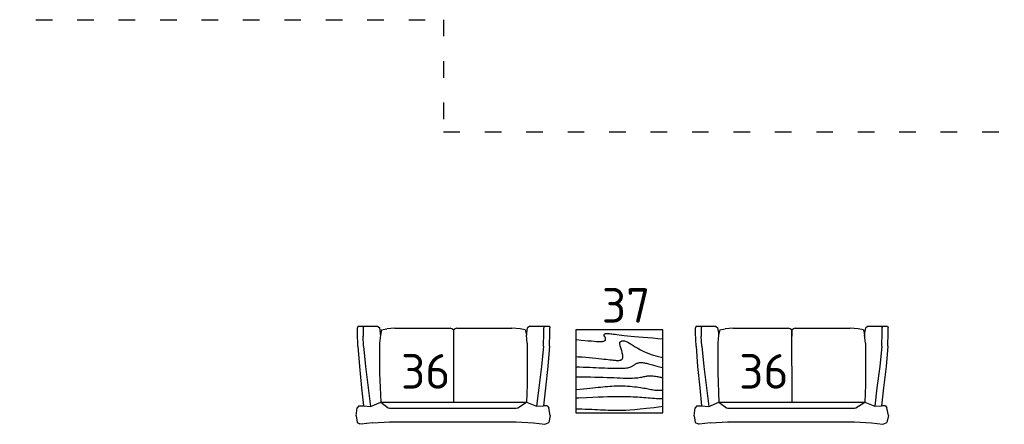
# Model space of a CAD drawing. Header units: millimetres. Extents: x 151654 to 877351, y 70322 to 154322.
# Tile 149 of 173: x 378650 to 385779, y 116482 to 119409. Entities that reach past the tile are written whole.
import ezdxf

# ---------------------------------------------------------------- set-up
doc = ezdxf.new("R2010")
doc.units = ezdxf.units.MM
doc.linetypes.add('ACAD_ISO03W100', pattern=[30, 12, -18])
doc.layers.add('Текст', color=132, linetype='Continuous', lineweight=25)
doc.layers.add('технологич.о', color=152, linetype='Continuous', lineweight=30)
doc.styles.add('GOST', font='isocpeur.ttf')

# ---------------------------------------------------------------- blocks, each defined once
blk = doc.blocks.new('s-style4-2')
at = {"layer": 'технологич.о', "linetype": 'Continuous'}
for p, q in [((-706, 649.4), (-701, 681.4)), ((-706, 649.4), (-698, 590.4)), ((-701, 681.4), (-698, 696.5)), ((-698, 696.5), (-677.8, 707.5)), ((-669.7, 710.5), (-677.8, 707.5)), ((-587, 700.5), (-669.7, 710.5)), ((-587, 700.5), (-462, 693.5)), ((-465.3, 693.6), (-455.9, 694.5)), ((-462, 693.5), (453.9, 693.5)), ((453.9, 693.5), (577.9, 700.5)), ((577.9, 700.5), (660.7, 710.5)), ((660.7, 710.5), (667.7, 707.5)), ((667.7, 707.5), (688.9, 696.5)), ((700, 647.4), (688.9, 696.5)), ((700, 647.4), (688.9, 590.4)), ((-686.9, 577.4), (-698, 590.4)), ((-686.9, 577.4), (-652.9, 576.8)), ((-665.7, 446.3), (-652.9, 576.8)), ((-652.9, 576.8), (-600.5, 581.3)), ((-617.3, 446.3), (-600.5, 581.3)), ((-600.5, 581.3), (-527.5, 550.4)), ((-527.5, 550.4), (-472.6, 592.3)), ((-472.6, 592.3), (-462, 593.4)), ((-462, 593.4), (453.9, 593.4)), ((453.9, 593.4), (464.4, 592.3)), ((464.4, 592.3), (528.5, 550.4)), ((528.5, 550.4), (600.6, 580.1)), ((617.3, 446.3), (600.6, 580.1)), ((600.6, 580.1), (651, 576.9)), ((677.8, 577.4), (650.6, 576.9)), ((664.7, 446.3), (651, 576.9)), ((677.8, 577.4), (688.9, 590.4)), ((-535.6, 338.6), (-527.5, 550.4)), ((-527.5, 550.4), (528.5, 550.4)), ((-1, 28), (0.5, 550.4)), ((533.6, 424.7), (528.5, 550.5)), ((-681.8, 291.2), (-665.7, 446.3)), ((-637.5, 291.2), (-617.3, 446.3)), ((637.5, 291.2), (617.3, 446.3)), ((682.8, 291.2), (664.7, 446.3)), ((533.6, 123.1), (533.6, 424.7)), ((-692.9, 146.1), (-681.8, 291.2)), ((-651.6, 146.1), (-637.5, 291.2)), ((-535.6, 123.1), (-535.6, 338.6)), ((651.6, 146.1), (637.5, 291.2)), ((694.9, 146.1), (682.8, 291.2)), ((-692.9, 146.1), (-696, 49)), ((-651.6, 146.1), (-654.6, 73)), ((651.6, 146.1), (654.6, 49)), ((694.9, 146.1), (698, 49)), ((-654.6, 12), (-654.6, 73)), ((-529.5, 65), (-535.6, 123.1)), ((0, 28), (-1, 123.1)), ((533.6, 123.1), (527.5, 65)), ((528.9, 78.5), (529.5, 49)), ((-696, 49), (-696, 12)), ((-692.9, 0), (-696, 12)), ((-692.9, 0), (-650.6, 0)), ((-655.6, 0), (-651.6, 3.2)), ((-650.6, 0), (-654.6, 12)), ((-650.6, 0), (-551.7, 0)), ((-551.7, 0), (-534.6, 12)), ((-528.5, 49), (-534.6, 12)), ((-520.5, 28), (-529.5, 65)), ((-528.3, 60), (-528.5, 49)), ((-520.5, 28), (-482.1, 19)), ((-424.6, 14), (-482.1, 19)), ((-424.6, 14), (-25.2, 14)), ((-12.1, 19), (-25.2, 14)), ((-1, 28), (-12.1, 19)), ((0, 28), (10.1, 19)), ((24.2, 14), (10.1, 19)), ((24.2, 14), (422.6, 14)), ((481.1, 19), (422.6, 14)), ((518.4, 28), (481.1, 19)), ((518.4, 28), (527.5, 65)), ((529.5, 49), (535.6, 12)), ((552.7, 0), (535.6, 12)), ((650.6, 0), (654.6, 12)), ((653.6, 0), (651.2, 1.8)), ((654.6, 49), (654.6, 12)), ((693.9, 0), (698, 12)), ((698, 49), (698, 12)), ((552.7, 0), (650.6, 0)), ((650.6, 0), (693.9, 0))]:
    blk.add_line(p, q, dxfattribs=at)
blk = doc.blocks.new('столик журнальный 630х600')
at = {"layer": 'технологич.о', "linetype": 'Continuous'}
for p, q in [((2440298.8, 550476.5), (2440298.8, 549876.5)), ((2440928.8, 550476.5), (2440298.8, 550476.5)), ((2440928.8, 549876.5), (2440928.8, 550476.5)), ((2440298.8, 549876.5), (2440928.8, 549876.5))]:
    blk.add_line(p, q, dxfattribs=at)
for points in [[(2440298.8, 550407.1), (2440305.1, 550406.6), (2440335.6, 550403.8), (2440363.3, 550401.2), (2440388.3, 550398.8), (2440410.5, 550396.8), (2440429.9, 550395.1), (2440446.8, 550393.8), (2440461, 550393.1), (2440472.8, 550392.8), (2440482.6, 550392.9), (2440490.4, 550393.5), (2440496.7, 550394.4), (2440501.5, 550395.7), (2440505.2, 550397.3), (2440508.1, 550399.2), (2440510.3, 550401.3), (2440511.9, 550403.6), (2440513, 550406.1), (2440513.6, 550408.7), (2440513.8, 550411.3), (2440513.5, 550414), (2440513, 550416.6), (2440512.1, 550419.2), (2440511, 550421.6), (2440509.7, 550423.9), (2440508.3, 550426.2), (2440506.9, 550428.3), (2440505.6, 550430.4), (2440504.4, 550432.5), (2440503.4, 550434.5), (2440502.8, 550436.5), (2440502.4, 550438.5), (2440502.5, 550440.5), (2440502.9, 550442.4), (2440503.8, 550444.2), (2440504.9, 550445.8), (2440506.5, 550447.4), (2440508.4, 550448.7), (2440510.8, 550449.8), (2440513.5, 550450.7), (2440516.6, 550451.3), (2440520.4, 550451.7), (2440524.8, 550451.8), (2440529.9, 550451.7), (2440535.9, 550451.3), (2440542.8, 550450.7), (2440550.8, 550449.8), (2440559.8, 550448.7), (2440570.3, 550447.4), (2440582.2, 550445.8), (2440595.8, 550444), (2440611.4, 550442), (2440629, 550439.9), (2440649, 550437.6), (2440671.4, 550435.2), (2440696.5, 550432.6), (2440724, 550429.9), (2440753.8, 550427.2), (2440785.6, 550424.3), (2440819.2, 550421.4), (2440854.4, 550418.5), (2440891, 550415.5), (2440928.8, 550412.5)], [(2440298.8, 550284.8), (2440315.2, 550283.4), (2440343.2, 550281.1), (2440369.8, 550278.8), (2440395.2, 550276.7), (2440419.2, 550274.6), (2440441.8, 550272.5), (2440463, 550270.5), (2440482.8, 550268.5), (2440501, 550266.5), (2440517.8, 550264.6), (2440533.2, 550262.7), (2440547.3, 550261), (2440560, 550259.5), (2440571.4, 550258.2), (2440581.7, 550257.2), (2440590.8, 550256.5), (2440598.7, 550256.2), (2440605.6, 550256.2), (2440611.6, 550256.6), (2440616.8, 550257.3), (2440621.1, 550258.4), (2440624.9, 550259.7), (2440628.1, 550261.3), (2440630.8, 550263.2), (2440633.1, 550265.3), (2440635, 550267.8), (2440636.5, 550270.6), (2440637.6, 550274), (2440638.2, 550277.9), (2440638.4, 550282.5), (2440638.2, 550287.8), (2440637.4, 550293.8), (2440636.2, 550300.7), (2440634.5, 550308.3), (2440632.6, 550316.3), (2440630.4, 550324.5), (2440628.1, 550332.7), (2440625.8, 550340.7), (2440623.5, 550348.3), (2440621.4, 550355.2), (2440619.6, 550361.2), (2440618, 550366.5), (2440616.8, 550371.2), (2440615.9, 550375.2), (2440615.5, 550378.7), (2440615.6, 550381.8), (2440616.2, 550384.6), (2440617.4, 550387.2), (2440619.2, 550389.6), (2440621.6, 550391.8), (2440624.5, 550393.8), (2440627.9, 550395.5), (2440631.8, 550396.8), (2440636, 550397.7), (2440640.6, 550398), (2440645.4, 550397.8), (2440650.6, 550397), (2440656.2, 550395.4), (2440662.6, 550393), (2440669.8, 550389.7), (2440678.3, 550385.2), (2440688.1, 550379.6), (2440699.5, 550372.8), (2440712.8, 550364.5), (2440728.1, 550354.8), (2440745.9, 550344), (2440766.7, 550332.4), (2440790.8, 550320.5), (2440818.6, 550308.6), (2440850.6, 550297), (2440887.2, 550286.2), (2440928.8, 550276.5)], [(2440298.8, 550209.9), (2440325.3, 550209.2), (2440350.9, 550208.3), (2440375.1, 550207.4), (2440398.3, 550206.5), (2440420.7, 550205.5), (2440442.8, 550204.5), (2440464.7, 550203.5), (2440486.5, 550202.5), (2440507.9, 550201.6), (2440528.8, 550200.8), (2440548.8, 550200.2), (2440568, 550199.6), (2440586, 550199.3), (2440602.8, 550199.2), (2440618, 550199.3), (2440631.9, 550199.7), (2440644.4, 550200.3), (2440655.6, 550201.2), (2440665.6, 550202.3), (2440674.6, 550203.7), (2440682.5, 550205.3), (2440689.4, 550207.2), (2440695.5, 550209.3), (2440700.8, 550211.6), (2440705.5, 550214.1), (2440709.8, 550216.7), (2440713.6, 550219.3), (2440717.2, 550222), (2440720.6, 550224.6), (2440724.1, 550227.2), (2440727.7, 550229.6), (2440731.4, 550231.9), (2440735.4, 550234), (2440739.6, 550235.8), (2440744.1, 550237.5), (2440749, 550238.8), (2440754.3, 550239.8), (2440760.1, 550240.5), (2440766.3, 550240.8), (2440773, 550240.8), (2440780, 550240.4), (2440787.3, 550239.7), (2440794.8, 550238.6), (2440802.3, 550237.3), (2440810, 550235.7), (2440817.6, 550233.8), (2440825.2, 550231.7), (2440833.3, 550229.3), (2440842.6, 550226.4), (2440853.7, 550223.2), (2440867.3, 550219.4), (2440883.8, 550215.1), (2440904.1, 550210.1), (2440928.8, 550204.5)], [(2440298.8, 550137.2), (2440328.6, 550137.3), (2440367.4, 550137.1), (2440403.3, 550136.7), (2440436.6, 550136.1), (2440467.6, 550135.3), (2440496.6, 550134.4), (2440523.8, 550133.5), (2440549.4, 550132.5), (2440573.8, 550131.5), (2440596.9, 550130.6), (2440618.7, 550129.7), (2440639.3, 550129), (2440658.5, 550128.5), (2440676.4, 550128.2), (2440692.9, 550128.2), (2440708.1, 550128.5), (2440721.9, 550129.2), (2440734.5, 550130.2), (2440745.9, 550131.4), (2440756.4, 550132.8), (2440765.9, 550134.4), (2440774.7, 550136), (2440782.8, 550137.6), (2440790.4, 550139.2), (2440797.6, 550140.6), (2440804.5, 550141.9), (2440811.3, 550143), (2440818.1, 550143.8), (2440825, 550144.5), (2440832.1, 550144.8), (2440839.7, 550144.8), (2440847.8, 550144.5), (2440856.4, 550143.8), (2440865.4, 550142.9), (2440874.6, 550141.7), (2440883.5, 550140.3), (2440892.1, 550138.9), (2440899.8, 550137.6), (2440906.6, 550136.3), (2440912.1, 550135.2), (2440916.1, 550134.3), (2440918.9, 550133.6), (2440920.8, 550133.2), (2440922.2, 550132.8), (2440923.3, 550132.6), (2440924.6, 550132.5), (2440926.3, 550132.5), (2440928.8, 550132.5)], [(2440298.8, 550046.3), (2440326.4, 550048.6), (2440352.8, 550051.2), (2440376.7, 550053.6), (2440399.1, 550055.9), (2440420.1, 550058.1), (2440440, 550060.2), (2440458.8, 550062.1), (2440476.8, 550063.9), (2440494, 550065.6), (2440510.8, 550067.2), (2440527.1, 550068.6), (2440543.1, 550069.9), (2440559, 550071), (2440574.8, 550071.8), (2440590.5, 550072.5), (2440606.4, 550072.8), (2440622.4, 550072.8), (2440638.8, 550072.5), (2440655.4, 550071.8), (2440672.2, 550070.8), (2440689.1, 550069.5), (2440705.7, 550068), (2440722, 550066.3), (2440737.6, 550064.4), (2440752.5, 550062.5), (2440766.4, 550060.5), (2440779.2, 550058.5), (2440791.1, 550056.5), (2440802.1, 550054.5), (2440812.5, 550052.6), (2440822.4, 550050.7), (2440832, 550048.8), (2440841.5, 550046.9), (2440851.1, 550045.2), (2440860.8, 550043.5), (2440870.7, 550042), (2440880.6, 550040.8), (2440890.5, 550040.1), (2440900.4, 550040), (2440910.1, 550040.6), (2440919.6, 550042), (2440928.8, 550044.5)], [(2440298.8, 549985.8), (2440319.3, 549986.5), (2440375.9, 549988.8), (2440421.5, 549990.8), (2440460.1, 549992.5), (2440495.2, 549993.8), (2440527.6, 549994.8), (2440557.5, 549995.5), (2440585.1, 549995.8), (2440610.6, 549996), (2440634.1, 549995.9), (2440655.9, 549995.6), (2440676.1, 549995.2), (2440694.9, 549994.6), (2440712.6, 549993.9), (2440729.3, 549993.1), (2440745.3, 549992.3), (2440760.7, 549991.3), (2440775.7, 549990.2), (2440790.6, 549989.1), (2440805.6, 549987.8), (2440820.8, 549986.6), (2440836.2, 549985.3), (2440851.7, 549984), (2440867.2, 549982.9), (2440882.8, 549981.9), (2440898.3, 549981.2), (2440913.6, 549980.7), (2440928.8, 549980.5)], [(2440298.8, 549906.3), (2440313.3, 549905.9), (2440340.8, 549905.2), (2440366.7, 549904.3), (2440391, 549903.4), (2440413.9, 549902.5), (2440435.6, 549901.5), (2440456.1, 549900.5), (2440475.6, 549899.5), (2440494.5, 549898.6), (2440513, 549897.7), (2440531.5, 549896.9), (2440550.3, 549896.3), (2440569.6, 549895.9), (2440589.9, 549895.7), (2440611.4, 549895.8), (2440634.6, 549896.3), (2440660.4, 549897.2), (2440689.9, 549898.9), (2440724.1, 549901.4), (2440764, 549905.1), (2440810.7, 549910), (2440865.3, 549916.4), (2440928.8, 549924.5)]]:
    blk.add_lwpolyline(points, dxfattribs=at)

msp = doc.modelspace()

# ---------------------------------------------------------------- linework, layer by layer
at = {"color": 1, "linetype": 'ACAD_ISO03W100', "ltscale": 10}
msp.add_lwpolyline([(363954.7, 118597.2), (373366.8, 118597.2), (373366.8, 119409), (381717.9, 119409), (381717.9, 118597.2), (391519.1, 118597.2)], dxfattribs=at)

# ---------------------------------------------------------------- block references
at = {"layer": 'Текст'}
msp.add_blockref('столик журнальный 630х600', (-2057621.5, -433312.2, -11.2), dxfattribs=at)
at = {"layer": 'технологич.о', "linetype": 'Continuous', "xscale": -1, "rotation": 180}
for p in [(381791.3, 117192.4, -22.4), (384239.7, 117192.4, -22.4)]:
    msp.add_blockref('s-style4-2', p, dxfattribs=at)

# ---------------------------------------------------------------- texts
at = {"style": 'GOST'}
for s, p in [('37', (382864.9, 117217)), ('36', (381410.7, 116739.7, -11.2)), ('36', (383859.2, 116739.7, -11.2))]:
    msp.add_text(s, height=250, dxfattribs=at).set_placement(p)

doc.saveas('drawing.dxf')
